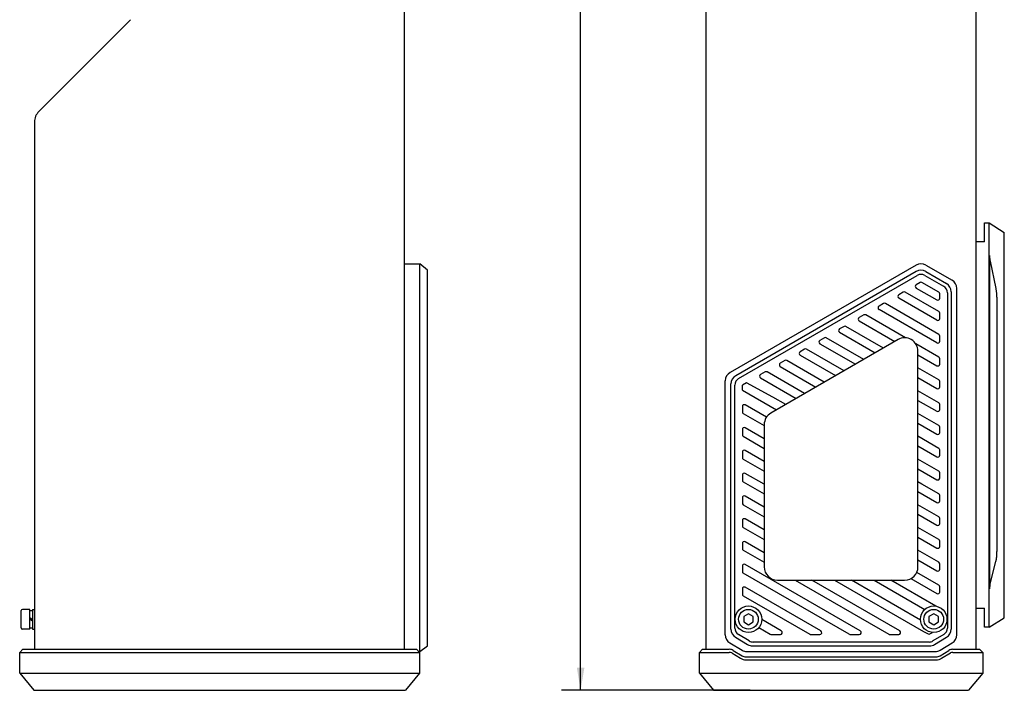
# Model space of a CAD drawing. Header units: millimetres. Extents: x 97 to 455, y 99 to 378.
# Tile 1 of 16: x 97 to 226, y 99 to 187. Entities that reach past the tile are written whole.
import ezdxf
from ezdxf.enums import TextEntityAlignment as Align

# ---------------------------------------------------------------- set-up
doc = ezdxf.new("R2010")
doc.units = ezdxf.units.MM
doc.header["$LTSCALE"] = 32.67
doc.layers.get('0').update_dxf_attribs({"linetype": 'CONTINUOUS'})
doc.layers.add('00_COMPONENTS', color=7, linetype='CONTINUOUS')
doc.layers.add('51__DRAFT_DIMS', color=7, linetype='CONTINUOUS')
doc.styles.get("Standard").update_dxf_attribs({"font": 'simfang.ttf'})
doc.dimstyles.new('DIMSTYLE_1', dxfattribs={"dimtxt": 3, "dimasz": 3, "dimexe": 2.5, "dimexo": 0.5, "dimgap": 0.75, "dimtad": 1, "dimdec": 1, "dimlfac": 2, "dimdsep": 46, "dimtxsty": 'STANDARD', "dimblk": '_FILLED', "dimblk1": '_FILLED', "dimblk2": '_FILLED', "dimcen": 0.09, "dimclrt": 3, "dimazin": 2, "dimtp": 0.8, "dimtm": 0.8, "dimtfac": 1, "dimtdec": 1, "dimtofl": 0, "dimtmove": 0, "dimatfit": 3, "dimldrblk": '_FILLED', "dimfxl": 1, "dimtolj": 1, "dimarcsym": 0})

# ---------------------------------------------------------------- blocks, each defined once
blk = doc.blocks.new('_FILLED')
at = {"color": 0, "linetype": 'ByBlock'}
blk.add_solid([(0, 0), (-1, 0.167), (-1, -0.167)], dxfattribs=at)
blk = doc.blocks.new('*D1')
at = {"layer": '51__DRAFT_DIMS', "color": 4}
for p, q in [((193, 361.87), (168.19, 361.87)), ((170.69, 361.87), (170.69, 230.46)), ((170.69, 99.04), (170.69, 230.46)), ((193, 99.04), (168.19, 99.04))]:
    blk.add_line(p, q, dxfattribs=at)
at = {"layer": '51__DRAFT_DIMS', "color": 4, "xscale": 3, "yscale": 3, "zscale": 3}
for p, rotation in [((170.69, 361.87), 90), ((170.69, 99.04), 270)]:
    blk.add_blockref('_FILLED', p, dxfattribs=dict(at, rotation=rotation))
at = {"layer": '51__DRAFT_DIMS', "color": 3}
blk.add_text('525.7', height=3, rotation=90, dxfattribs=at).set_placement((169.94, 230.46), align=Align.CENTER)

msp = doc.modelspace()

# ---------------------------------------------------------------- linework, layer by layer
at = {"layer": '00_COMPONENTS', "color": 7}
for p, q in [((147.5043, 104.4416), (147.5043, 356.4716)), ((187.2451, 104.4416), (187.2451, 356.4716)), ((222.7451, 356.4716), (222.7451, 104.4416)), ((111.4185, 187.3708), (99.3401, 175.2924)), ((98.7543, 173.8782), (98.7543, 104.4416)), ((223.8951, 160.6066), (224.4951, 160.6066)), ((223.8951, 158.1066), (223.8951, 160.6066)), ((224.4951, 160.6066), (226.4951, 159.3566)), ((224.4951, 107.3566), (224.4951, 160.6066)), ((226.4951, 108.6066), (226.4951, 159.3566)), ((223.8951, 158.1066), (222.7451, 158.1066)), ((224.5951, 112.3968), (224.5951, 156.3004)), ((147.5043, 155.2276), (149.5043, 155.2276)), ((150.5043, 154.3616), (149.5043, 155.2276)), ((149.5043, 104.1466), (149.5043, 155.2276)), ((150.5043, 104.8966), (150.5043, 154.3616)), ((214.8923, 155.0602), (190.3701, 140.9023)), ((216.1423, 155.0602), (219.6201, 153.0523)), ((225.414, 151.9587), (224.6633, 155.5484)), ((214.8923, 154.1941), (191.1201, 140.4692)), ((191.4951, 140.1084), (215.0173, 153.689)), ((216.0173, 153.689), (218.4951, 152.2584)), ((216.1423, 154.1941), (218.8701, 152.6192)), ((215.3923, 152.7508), (214.8923, 152.4621)), ((214.8923, 152.0291), (217.6201, 150.4542)), ((217.8701, 151.4645), (215.6423, 152.7508)), ((220.2451, 106.3544), (220.2451, 151.9697)), ((213.1923, 151.4806), (212.5923, 151.1342)), ((217.6201, 147.7984), (212.5923, 150.7012)), ((217.8701, 148.9242), (213.4423, 151.4806)), ((217.9951, 150.6707), (217.9951, 151.248)), ((218.9951, 151.3924), (218.9951, 107.2428)), ((219.4951, 151.5367), (219.4951, 107.0997)), ((210.5923, 149.9795), (209.9923, 149.6331)), ((217.6201, 144.7962), (209.9923, 149.2001)), ((217.8701, 145.922), (210.8423, 149.9795)), ((225.5451, 118.0054), (225.5451, 150.0828)), ((207.9923, 148.4784), (207.3923, 148.132)), ((213.4631, 145.4642), (208.2423, 148.4784)), ((217.9951, 148.0149), (217.9951, 148.7077)), ((205.3923, 146.9773), (204.7923, 146.6309)), ((210.5804, 144.1262), (205.6423, 146.9773)), ((207.3923, 147.6989), (212.0801, 144.9925)), ((202.7923, 145.4761), (202.1923, 145.1297)), ((207.981, 142.6248), (203.0423, 145.4761)), ((204.7923, 146.1978), (209.4807, 143.491)), ((217.9951, 145.0127), (217.9951, 145.7055)), ((212.4948, 145.232), (195.7448, 135.557)), ((200.1923, 143.975), (199.5923, 143.6286)), ((205.3816, 141.1233), (200.4423, 143.975)), ((202.1923, 144.6967), (206.8813, 141.9896)), ((217.8701, 142.9198), (214.837, 144.6709)), ((199.5923, 143.1956), (204.2819, 140.4881)), ((215.1201, 115.2966), (215.1201, 143.7166)), ((215.1201, 143.2373), (217.6201, 141.7939)), ((217.9951, 142.0104), (217.9951, 142.7033)), ((197.5923, 142.4739), (196.9923, 142.1275)), ((196.9923, 141.6945), (201.6825, 138.9867)), ((202.7822, 139.6219), (197.8423, 142.4739)), ((217.8701, 139.9175), (215.1201, 141.5053)), ((194.9923, 140.9728), (194.3923, 140.6264)), ((194.3923, 140.1934), (199.083, 137.4852)), ((200.1828, 138.1204), (195.2423, 140.9728)), ((215.1201, 140.2351), (217.6201, 138.7917)), ((189.7451, 106.3544), (189.7451, 139.8197)), ((190.4951, 107.0997), (190.4951, 139.3867)), ((190.9951, 107.2428), (190.9951, 139.2424)), ((192.5173, 139.5439), (191.9951, 139.2424)), ((191.9951, 138.5752), (191.9951, 139.2424)), ((196.0169, 137.6673), (192.5173, 139.5439)), ((217.9951, 139.0082), (217.9951, 139.701)), ((191.9951, 138.5752), (196.4836, 135.9838)), ((197.6973, 136.6848), (196.0169, 137.6673)), ((217.8701, 136.9153), (215.1201, 138.503)), ((191.9951, 136.4101), (191.9951, 135.7173)), ((195.1646, 135.0132), (192.3701, 136.6266)), ((215.1201, 137.2329), (217.6201, 135.7895)), ((217.9951, 136.006), (217.9951, 136.6988)), ((192.1201, 135.5008), (194.8701, 133.9131)), ((217.8701, 133.9131), (215.1201, 135.5008)), ((194.8701, 132.181), (192.3701, 133.6244)), ((194.8701, 134.0416), (194.8701, 115.2966)), ((215.1201, 134.2306), (217.6201, 132.7873)), ((217.9951, 133.0038), (217.9951, 133.6966)), ((191.9951, 133.4079), (191.9951, 132.7151)), ((192.1201, 132.4986), (194.8701, 130.9109)), ((217.8701, 130.9109), (215.1201, 132.4986)), ((215.1201, 131.2284), (217.6201, 129.785)), ((191.9951, 130.4057), (191.9951, 129.7129)), ((194.8701, 129.1788), (192.3701, 130.6222)), ((217.9951, 130.0016), (217.9951, 130.6944)), ((192.1201, 129.4964), (194.8701, 127.9087)), ((217.8701, 127.9087), (215.1201, 129.4964)), ((191.9951, 127.4035), (191.9951, 126.7107)), ((194.8701, 126.1766), (192.3701, 127.62)), ((215.1201, 128.2262), (217.6201, 126.7828)), ((217.9951, 126.9993), (217.9951, 127.6921)), ((192.1201, 126.4941), (194.8701, 124.9064)), ((215.6201, 126.2055), (215.1201, 126.4978)), ((217.8701, 124.9064), (215.6201, 126.2055)), ((194.8701, 123.1744), (192.3701, 124.6178)), ((215.1201, 125.224), (217.6201, 123.7806)), ((217.9951, 123.9971), (217.9951, 124.6899)), ((191.9951, 124.4013), (191.9951, 123.7084)), ((192.1201, 123.4919), (194.8701, 121.9042)), ((217.8701, 121.9042), (215.1201, 123.4919)), ((215.1201, 122.2218), (217.6201, 120.7784)), ((191.9951, 121.399), (191.9951, 120.7062)), ((194.8701, 120.1722), (192.3701, 121.6155)), ((217.9951, 120.9949), (217.9951, 121.6877)), ((192.1201, 120.4897), (194.8701, 118.902)), ((217.8701, 118.902), (215.1201, 120.4897)), ((191.9951, 118.3968), (191.9951, 117.704)), ((194.8701, 117.1699), (192.3701, 118.6133)), ((215.1201, 119.2195), (217.6201, 117.7762)), ((217.9951, 117.9927), (217.9951, 118.6855)), ((192.1201, 117.4875), (194.8701, 115.8998)), ((217.8701, 115.8998), (215.1201, 117.4875)), ((207.522, 106.8631), (192.3701, 115.6111)), ((215.1201, 116.2173), (217.6201, 114.7739)), ((217.9951, 114.9904), (217.9951, 115.6833)), ((224.6533, 113.0256), (225.3968, 116.0319)), ((191.9951, 115.3946), (191.9951, 114.7018)), ((206.072, 106.4301), (192.1201, 114.4853)), ((217.8701, 112.8975), (214.9645, 114.5751)), ((196.6201, 113.5466), (213.3701, 113.5466)), ((198.9459, 113.5466), (211.272, 106.4301)), ((212.722, 106.8631), (201.1459, 113.5466)), ((204.1459, 113.5466), (215.8313, 106.8)), ((215.4483, 108.2914), (206.3459, 113.5466)), ((209.3459, 113.5466), (216.0199, 109.6934)), ((217.4734, 110.1244), (211.5459, 113.5466)), ((214.1914, 113.7513), (217.6201, 111.7717)), ((191.9951, 112.3924), (191.9951, 111.6995)), ((202.322, 106.8631), (192.3701, 112.6089)), ((217.9951, 111.9882), (217.9951, 112.681)), ((192.1201, 111.483), (200.872, 106.4301)), ((97.0043, 107.2566), (97.0043, 109.5566)), ((98.1293, 109.7066), (97.1543, 109.7066)), ((98.1293, 107.1066), (98.1293, 109.7066)), ((98.1293, 109.5566), (98.5043, 109.5566)), ((98.5043, 109.7066), (98.7543, 109.7066)), ((98.5043, 109.7066), (98.5043, 107.1066)), ((192.7951, 109.1283), (192.1701, 108.7675)), ((193.4201, 108.7675), (192.7951, 109.1283)), ((217.1951, 109.1283), (216.5701, 108.7675)), ((217.8201, 108.7675), (217.1951, 109.1283)), ((222.7451, 109.8566), (223.8951, 109.8566)), ((223.8951, 107.3566), (223.8951, 109.8566)), ((98.1293, 108.6284), (98.5043, 108.3674)), ((98.1293, 108.4456), (98.5043, 108.1846)), ((192.1701, 108.7675), (192.1701, 108.0458)), ((192.1701, 108.0458), (192.7951, 107.6849)), ((192.7951, 107.6849), (193.4201, 108.0458)), ((193.4201, 108.0458), (193.4201, 108.7675)), ((197.122, 106.8631), (194.5445, 108.3513)), ((216.5701, 108.7675), (216.5701, 108.0458)), ((216.5701, 108.0458), (217.1951, 107.6849)), ((217.1951, 107.6849), (217.8201, 108.0458)), ((217.8201, 108.0458), (217.8201, 108.7675)), ((224.4951, 107.3566), (226.4951, 108.6066)), ((98.1293, 107.1066), (97.1543, 107.1066)), ((98.1293, 107.2566), (98.5043, 107.2566)), ((98.5043, 107.1066), (98.7543, 107.1066)), ((192.8909, 105.5391), (191.4806, 106.3853)), ((194.1609, 107.3025), (195.672, 106.4301)), ((195.797, 106.3966), (196.997, 106.3966)), ((200.997, 106.3966), (202.197, 106.3966)), ((206.197, 106.3966), (207.397, 106.3966)), ((211.397, 106.3966), (212.597, 106.3966)), ((215.8313, 106.8), (216.4598, 106.4636)), ((216.7064, 106.4696), (217.0167, 106.6558)), ((218.5096, 106.3853), (217.0993, 105.5391)), ((224.4951, 107.3566), (223.8951, 107.3566)), ((190.352, 105.2825), (191.9482, 104.3248)), ((191.102, 106.0278), (192.6905, 105.0748)), ((216.5848, 105.3966), (193.4054, 105.3966)), ((217.2998, 105.0748), (218.8882, 106.0278)), ((218.042, 104.3248), (219.6382, 105.2825)), ((97.2043, 104.4416), (96.8043, 104.0416)), ((96.8043, 104.0416), (149.4543, 104.0416)), ((96.8043, 101.2916), (96.8043, 104.0416)), ((97.2043, 104.4416), (149.0543, 104.4416)), ((149.0543, 104.4416), (149.4543, 104.0416)), ((149.5043, 104.1466), (149.3493, 104.1466)), ((149.4543, 104.0416), (149.4543, 101.2916)), ((149.5043, 104.1466), (150.5043, 104.8966)), ((186.7451, 104.4416), (186.3451, 104.0416)), ((186.3451, 104.0416), (190.2751, 104.0416)), ((186.3451, 101.2916), (186.3451, 104.0416)), ((186.7451, 104.4416), (190.2751, 104.4416)), ((190.5838, 103.9561), (191.7486, 103.2572)), ((190.7896, 104.2991), (191.9544, 103.6002)), ((192.5913, 104.1466), (217.3989, 104.1466)), ((193.3336, 104.8966), (216.6566, 104.8966)), ((218.0354, 103.6002), (219.2002, 104.2991)), ((218.2412, 103.2572), (219.406, 103.9561)), ((219.7147, 104.4416), (223.2451, 104.4416)), ((219.7147, 104.0416), (223.6451, 104.0416)), ((223.2451, 104.4416), (223.6451, 104.0416)), ((223.6451, 104.0416), (223.6451, 101.2916)), ((192.4689, 103.4577), (217.5209, 103.4577)), ((192.4689, 103.0577), (217.5209, 103.0577)), ((96.8043, 101.2916), (149.4543, 101.2916)), ((96.8043, 101.2916), (98.6543, 99.0416)), ((149.4543, 101.2916), (147.6043, 99.0416)), ((186.3451, 101.2916), (223.6451, 101.2916)), ((186.3451, 101.2916), (188.1951, 99.0416)), ((223.6451, 101.2916), (221.7951, 99.0416)), ((98.6543, 99.0416), (147.6043, 99.0416)), ((188.1951, 99.0416), (221.7951, 99.0416))]:
    msp.add_line(p, q, dxfattribs=at)
for centre, radius in [((192.7951, 108.3966), 1.75), ((192.7951, 108.4066), 1.3), ((217.1951, 108.3966), 1.75), ((217.1951, 108.4066), 1.3)]:
    msp.add_circle(centre, radius, dxfattribs=at)
for centre, radius, start, end in [((100.7543, 173.8782), 2, 135, 180), ((215.5173, 153.9776), 1.25, 60, 120), ((215.5173, 153.1116), 1.25, 60, 120), ((215.5173, 152.8229), 1, 60, 120), ((218.9951, 151.9697), 1.25, 0, 60), ((215.0173, 152.2456), 0.25, 120, 240), ((215.5173, 152.5343), 0.25, 60, 120), ((217.9951, 151.3924), 1, 0, 60), ((218.2451, 151.5367), 1.25, 0, 60), ((212.7173, 150.9177), 0.25, 120, 240), ((213.3173, 151.2641), 0.25, 60, 120), ((217.7451, 150.6707), 0.25, 240, 360), ((217.7451, 151.248), 0.25, 0, 60), ((210.1173, 149.4166), 0.25, 120, 240), ((210.7173, 149.763), 0.25, 60, 120), ((207.5173, 147.9155), 0.25, 120, 240), ((208.1173, 148.2619), 0.25, 60, 120), ((217.7451, 148.0149), 0.25, 240, 360), ((217.7451, 148.7077), 0.25, 0, 60), ((204.9173, 146.4143), 0.25, 120, 240), ((205.5173, 146.7608), 0.25, 60, 120), ((202.9173, 145.2596), 0.25, 60, 120), ((213.3701, 143.7166), 1.75, 0, 120.011243), ((217.7451, 145.7055), 0.25, 0, 60), ((200.3173, 143.7585), 0.25, 60, 120), ((202.3173, 144.9132), 0.25, 120, 240), ((217.7451, 145.0127), 0.25, 240, 360), ((199.7173, 143.4121), 0.25, 120, 240), ((217.7451, 142.7033), 0.25, 0, 60), ((197.1173, 141.911), 0.25, 120, 240), ((197.7173, 142.2574), 0.25, 60, 120), ((217.7451, 142.0104), 0.25, 240, 360), ((190.9951, 139.8197), 1.25, 120, 180), ((191.7451, 139.3867), 1.25, 120, 180), ((191.9951, 139.2424), 1, 120, 180), ((194.5173, 140.4099), 0.25, 120, 240), ((195.1173, 140.7563), 0.25, 60, 120), ((217.7451, 139.0082), 0.25, 240, 360), ((217.7451, 139.701), 0.25, 0, 60), ((192.2451, 136.4101), 0.25, 60, 180), ((217.7451, 136.6988), 0.25, 0, 60), ((192.2451, 135.7173), 0.25, 180, 240), ((196.6201, 134.0416), 1.75, 120.011243, 180), ((217.7451, 136.006), 0.25, 240, 360), ((192.2451, 133.4079), 0.25, 60, 180), ((217.7451, 133.6966), 0.25, 0, 60), ((192.2451, 132.7151), 0.25, 180, 240), ((217.7451, 133.0038), 0.25, 240, 360), ((192.2451, 130.4057), 0.25, 60, 180), ((192.2451, 129.7129), 0.25, 180, 240), ((217.7451, 130.0016), 0.25, 240, 360), ((217.7451, 130.6944), 0.25, 0, 60), ((192.2451, 127.4035), 0.25, 60, 180), ((217.7451, 127.6921), 0.25, 0, 60), ((192.2451, 126.7107), 0.25, 180, 240), ((217.7451, 126.9993), 0.25, 240, 360), ((192.2451, 124.4013), 0.25, 60, 180), ((217.7451, 124.6899), 0.25, 0, 60), ((192.2451, 123.7084), 0.25, 180, 240), ((217.7451, 123.9971), 0.25, 240, 360), ((192.2451, 121.399), 0.25, 60, 180), ((192.2451, 120.7062), 0.25, 180, 240), ((217.7451, 120.9949), 0.25, 240, 360), ((217.7451, 121.6877), 0.25, 0, 60), ((192.2451, 118.3968), 0.25, 60, 180), ((217.7451, 118.6855), 0.25, 0, 60), ((192.2451, 117.704), 0.25, 180, 240), ((217.7451, 117.9927), 0.25, 240, 360), ((192.2451, 115.3946), 0.25, 60, 180), ((217.7451, 115.6833), 0.25, 0, 60), ((192.2451, 114.7018), 0.25, 180, 240), ((196.6201, 115.2966), 1.75, 180, 270), ((213.3701, 115.2966), 1.75, 270, 360), ((217.7451, 114.9904), 0.25, 240, 360), ((217.7451, 112.681), 0.25, 0, 60), ((192.2451, 112.3924), 0.25, 60, 180), ((192.2451, 111.6995), 0.25, 180, 240), ((217.7451, 111.9882), 0.25, 240, 360), ((97.1543, 109.5566), 0.15, 90, 180), ((97.1543, 107.2566), 0.15, 180, 270), ((190.9951, 106.3544), 1.25, 180, 239.036243), ((191.7451, 107.0997), 1.25, 180, 239.036243), ((191.9951, 107.2428), 1, 180, 239.036243), ((195.797, 106.6466), 0.25, 240, 270), ((196.997, 106.6466), 0.25, 270, 60), ((200.997, 106.6466), 0.25, 240, 270), ((202.197, 106.6466), 0.25, 270, 60), ((206.197, 106.6466), 0.25, 240, 270), ((207.397, 106.6466), 0.25, 270, 60), ((211.397, 106.6466), 0.25, 240, 270), ((212.597, 106.6466), 0.25, 270, 60), ((216.5778, 106.684), 0.25, 241.835923, 300.963757), ((217.9951, 107.2428), 1, 300.963757, 360), ((218.2451, 107.0997), 1.25, 300.963757, 360), ((218.9951, 106.3544), 1.25, 300.963757, 360), ((193.3336, 106.1466), 1.25, 239.036243, 270), ((193.4054, 106.3966), 1, 239.036243, 270), ((216.5848, 106.3966), 1, 270, 300.963757), ((216.6566, 106.1466), 1.25, 270, 300.963757), ((190.2751, 103.4416), 1, 59.036274, 90), ((190.2751, 103.4416), 0.6, 59.036274, 90), ((192.5913, 105.3966), 1.25, 239.036243, 270), ((217.3989, 105.3966), 1.25, 270, 300.963757), ((219.7147, 103.4416), 1, 90, 120.963726), ((219.7147, 103.4416), 0.6, 90, 120.963726), ((192.4689, 104.4577), 1.4, 239.036274, 270), ((192.4689, 104.4577), 1, 239.036274, 270), ((217.5209, 104.4577), 1, 270, 300.963726), ((217.5209, 104.4577), 1.4, 270, 300.963726)]:
    msp.add_arc(centre, radius, start, end, dxfattribs=at)
for points, knots in [([(224.6633, 155.5484), (224.6532, 155.5966), (224.6346, 155.7032), (224.6133, 155.8787), (224.5987, 156.081), (224.5951, 156.225), (224.5951, 156.3004)], [0, 0, 0, 0, 0.19542364, 0.42903626, 0.70080358, 1, 1, 1, 1]), ([(225.5451, 150.0828), (225.5451, 150.2626), (225.5407, 150.6142), (225.5217, 151.0452), (225.4966, 151.3693), (225.4739, 151.5871), (225.4473, 151.7817), (225.4257, 151.9028), (225.414, 151.9587)], [0, 0, 0, 0, 0.28632338, 0.56023041, 0.68715802, 0.80413863, 0.9089645, 1, 1, 1, 1]), ([(225.3968, 116.0319), (225.4103, 116.0865), (225.435, 116.2072), (225.4651, 116.4046), (225.4907, 116.6309), (225.5191, 116.9744), (225.5403, 117.4353), (225.5451, 117.8123), (225.5451, 118.0054)], [0, 0, 0, 0, 0.08501092, 0.18630233, 0.30204898, 0.42955749, 0.70779825, 1, 1, 1, 1]), ([(224.5951, 112.3968), (224.5951, 112.4611), (224.5976, 112.584), (224.6093, 112.7557), (224.6272, 112.9013), (224.644, 112.9879), (224.6533, 113.0256)], [0, 0, 0, 0, 0.30462183, 0.58256804, 0.81572334, 1, 1, 1, 1])]:
    msp.add_open_spline(points, degree=3, knots=knots, dxfattribs=at)

# ---------------------------------------------------------------- dimensions: what is measured, and where the dimension line sits
at = {"layer": '51__DRAFT_DIMS', "color": 4}
dim = msp.add_linear_dim(base=(170.6857, 361.8716), p1=(193.5016, 99.0416), p2=(193.5016, 361.8716), angle=90, dimstyle='DIMSTYLE_1', dxfattribs=at)
dim.commit()
dim.dimension.update_dxf_attribs({"geometry": '*D1', "text_midpoint": (170.6857, 230.4215), "dimtype": 160})

doc.saveas('drawing.dxf')
